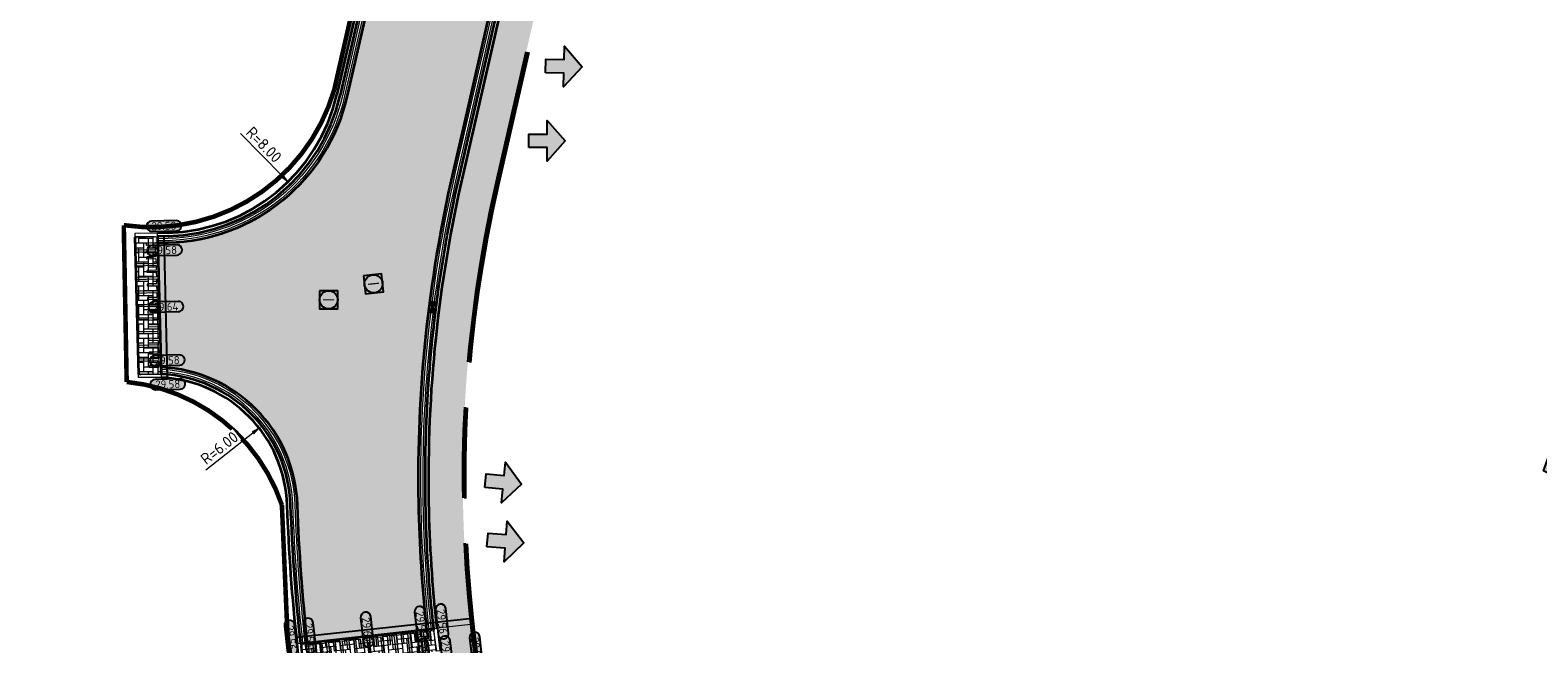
# Model space of a CAD drawing. Header units: metres. Extents: x 199937 to 201628, y 374508 to 375260.
# Tile 75 of 183: x 201094 to 201160, y 374877 to 374904. Entities that reach past the tile are written whole.
import ezdxf
from ezdxf.enums import TextEntityAlignment as Align

# ---------------------------------------------------------------- set-up
doc = ezdxf.new("R2010")
doc.units = ezdxf.units.M
for name, pattern in [('VH-OPSLUITBAND_100X200', [16, 8, -2, 4, -2]), ('VH-OPSLUITBAND_150X250', [24, 16, -2, 4, -2]), ('XX-PROJECTGRENS', [18, 12, -3, 0, -3])]:
    doc.linetypes.add(name, pattern=pattern)
doc.layers.add('000___INRIT-PIJL', color=252, linetype='Continuous')
for name, color, linetype, lineweight in [('031___CL_DREMPEL TALUD', 250, 'Continuous', 18), ('N-WE-OG-HOOGTELIJN-G', 7, 'Continuous', 25), ('N-WE-RI-ITR_RIOOLPUT-S', 84, 'Continuous', 25), ('N-WE-RI-KOLK-S', 7, 'Continuous', 25), ('N-WE-RI-VWA_RIOOLPUT-S', 20, 'Continuous', 25), ('N-WE-VH-DREMPEL-G', 30, 'Continuous', 35), ('N-WE-VH-GOOT-G', 170, 'Continuous', 35), ('N-WE-VH-KANTOPSLUITING_OPSLUITBAND_100X200-G', 150, 'VH-OPSLUITBAND_100X200', 35), ('N-WE-VH-KANTOPSLUITING_OPSLUITBAND_150X250-G', 150, 'VH-OPSLUITBAND_150X250', 35), ('N-WE-VH-KANTOPSLUITING_VERLOOPBAND-S', 251, 'Continuous', 25), ('N-WE-VH-KANTVERHARDING_STREKLAAG-G', 60, 'Continuous', 18), ('N-WE-VH-VERHARDING_TEGEL-A', 252, 'Continuous', 18), ('N-WE-VH-VERKEERSTEGEL-G', 7, 'Continuous', 35), ('N-WE-VW-MARKERING-V', 7, 'Continuous', 18), ('X-XX-AL-HOOGTELABEL-S', 7, 'Continuous', 25), ('X-XX-AL-M-200', 7, 'Continuous', 18)]:
    doc.layers.add(name, color=color, linetype=linetype, lineweight=lineweight)
doc.layers.add('N-WE-KG-GRENS_PROJECT-G', color=7, linetype='XX-PROJECTGRENS', lineweight=35, transparency=0.45)
doc.layers.add('N-WE-VH-VERHARDING_BETONSTRAATSTEEN_ROOD-A', color=7, linetype='Continuous', lineweight=0, true_color=0xa92c0a)
doc.layers.add('X-XX-AL-HULPLIJN-G', color=7, linetype='Continuous', lineweight=18, plot=False)
doc.styles.add('NLCS-ISO', font='NLCS-ISO.ttf')
doc.styles.add('NLCS-ISO-ANNOTATIEF-T18', font='NLCS-ISO.ttf', dxfattribs={"height": 1.8})
doc.styles.add('NLCS-ISO-M200-T25', font='NLCS-ISO.ttf', dxfattribs={"height": 0.5})
doc.dimstyles.new('NLCS-M200-T25-PIJL_L2_H1', dxfattribs={"dimscale": 0.2, "dimtxt": 2.5, "dimasz": 2.5, "dimexe": 2, "dimexo": 2, "dimgap": 0.7, "dimtad": 1, "dimzin": 0, "dimdsep": 46, "dimtxsty": 'NLCS-ISO-M200-T25', "dimcen": 0, "dimdle": 2, "dimclrd": 256, "dimclre": 256, "dimclrt": 256, "dimadec": 1, "dimazin": 0, "dimtfac": 1, "dimtdec": 3, "dimtofl": 0, "dimtmove": 0, "dimatfit": 3, "dimfxl": 2, "dimfxlon": 1, "dimtfillclr": 256, "dimtolj": 1, "dimtzin": 0, "dimlwd": -1, "dimlwe": -1, "dimarcsym": 0})

# ---------------------------------------------------------------- blocks, each defined once
blk = doc.blocks.new('*U268')
at = {"flags": 128}
for points in [[(-2.74999999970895, -0.0999999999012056), (-2.74999999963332, -0.4999999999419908)], [(-2.649999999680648, -0.4999999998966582), (-2.749999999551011, -0.4999999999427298)], [(-2.649999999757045, -0.09999999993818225), (-2.649999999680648, -0.4999999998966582)], [(-2.649999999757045, -0.09999999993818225), (-2.449999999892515, -0.09999999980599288)], [(-2.449999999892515, -0.09999999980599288), (-2.449999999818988, -0.9999999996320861)], [(-2.349999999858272, -0.0999999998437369), (-2.349999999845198, -0.9999999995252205)], [(-2.349999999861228, -0.100000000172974), (-2.149999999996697, -0.1000000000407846)], [(-2.149999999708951, -0.09999999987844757), (-2.14999999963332, -0.4999999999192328)], [(-2.049999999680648, -0.4999999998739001), (-2.149999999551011, -0.4999999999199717)], [(-2.049999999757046, -0.09999999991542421), (-2.049999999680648, -0.4999999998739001)], [(-2.049999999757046, -0.09999999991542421), (-1.849999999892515, -0.09999999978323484)], [(-1.849999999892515, -0.09999999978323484), (-1.849999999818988, -0.9999999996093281)], [(-1.749999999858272, -0.09999999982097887), (-1.749999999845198, -0.9999999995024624)], [(-1.749999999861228, -0.100000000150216), (-1.549999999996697, -0.1000000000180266)], [(-1.54999999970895, -0.09999999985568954), (-1.54999999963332, -0.4999999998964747)], [(-1.449999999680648, -0.4999999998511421), (-1.549999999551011, -0.4999999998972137)], [(-1.449999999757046, -0.09999999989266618), (-1.449999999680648, -0.4999999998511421)], [(-1.449999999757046, -0.09999999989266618), (-1.249999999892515, -0.09999999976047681)], [(-1.249999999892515, -0.09999999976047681), (-1.249999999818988, -0.99999999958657)], [(-1.149999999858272, -0.09999999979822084), (-1.149999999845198, -0.9999999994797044)], [(-1.149999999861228, -0.1000000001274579), (-0.9499999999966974, -0.09999999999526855)], [(-0.9499999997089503, -0.09999999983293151), (-0.9499999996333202, -0.4999999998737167)], [(-0.849999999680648, -0.4999999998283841), (-0.9499999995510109, -0.4999999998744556)], [(-0.8499999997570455, -0.09999999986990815), (-0.6499999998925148, -0.09999999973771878)], [(-0.8499999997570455, -0.09999999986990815), (-0.849999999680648, -0.4999999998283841)], [(-0.6499999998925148, -0.09999999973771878), (-0.6499999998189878, -0.999999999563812)], [(-0.5499999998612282, -0.1000000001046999), (-0.3499999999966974, -0.09999999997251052)], [(-0.5499999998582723, -0.09999999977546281), (-0.5499999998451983, -0.9999999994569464)], [(-0.3499999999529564, -0.09999999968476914), (-0.3499999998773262, -0.4999999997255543)], [(-0.249999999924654, -0.4999999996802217), (-0.3499999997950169, -0.4999999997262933)], [(-0.2500000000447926, -0.1000000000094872), (-0.05000000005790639, -0.1000000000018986)], [(-0.2500000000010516, -0.09999999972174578), (-0.249999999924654, -0.4999999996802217)], [(-0.05000000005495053, -0.09999999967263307), (-0.04999999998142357, -0.9999999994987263)], [(0.04999999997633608, -0.1000000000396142), (0.2499999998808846, -0.1000000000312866)], [(0.04999999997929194, -0.0999999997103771), (0.04999999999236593, -0.9999999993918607)], [(0.249999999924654, -0.09999999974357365), (0.2500000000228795, -0.4999999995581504)], [(0.3500000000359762, -0.4999999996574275), (0.2500000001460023, -0.4999999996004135)], [(0.3499999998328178, -0.1000000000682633), (0.5499999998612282, -0.1000000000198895)], [(0.3499999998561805, -0.09999999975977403), (0.3500000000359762, -0.4999999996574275)], [(0.549999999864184, -0.09999999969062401), (0.549999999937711, -0.9999999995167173)], [(0.6499999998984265, -0.09999999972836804), (0.6499999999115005, -0.9999999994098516)], [(0.6499999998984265, -0.09999999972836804), (0.849999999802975, -0.09999999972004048)], [(0.8499999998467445, -0.09999999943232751), (0.8499999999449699, -0.4999999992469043)], [(0.9499999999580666, -0.4999999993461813), (0.8500000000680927, -0.4999999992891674)], [(0.9499999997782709, -0.09999999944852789), (0.9499999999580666, -0.4999999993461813)], [(0.9499999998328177, -0.0999999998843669), (1.149999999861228, -0.09999999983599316)], [(1.149999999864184, -0.09999999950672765), (1.149999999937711, -0.9999999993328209)], [(1.249999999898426, -0.09999999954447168), (1.449999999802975, -0.09999999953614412)], [(1.249999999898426, -0.09999999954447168), (1.2499999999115, -0.9999999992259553)], [(1.449999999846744, -0.09999999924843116), (1.44999999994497, -0.499999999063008)], [(1.549999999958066, -0.499999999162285), (1.450000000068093, -0.499999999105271)], [(1.549999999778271, -0.09999999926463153), (1.549999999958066, -0.499999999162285)], [(1.549999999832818, -0.09999999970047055), (1.749999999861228, -0.0999999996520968)], [(1.749999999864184, -0.0999999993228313), (1.749999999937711, -0.9999999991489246)], [(1.849999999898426, -0.09999999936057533), (2.049999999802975, -0.09999999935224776)], [(1.849999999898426, -0.09999999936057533), (1.8499999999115, -0.9999999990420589)], [(2.049999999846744, -0.0999999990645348), (2.04999999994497, -0.4999999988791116)], [(2.149999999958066, -0.4999999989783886), (2.050000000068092, -0.4999999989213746)], [(2.149999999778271, -0.09999999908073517), (2.149999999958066, -0.4999999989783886)], [(2.149999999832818, -0.09999999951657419), (2.349999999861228, -0.09999999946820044)], [(2.349999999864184, -0.09999999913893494), (2.349999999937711, -0.9999999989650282)], [(2.449999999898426, -0.09999999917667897), (2.649999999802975, -0.09999999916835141)], [(2.449999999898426, -0.09999999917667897), (2.4499999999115, -0.9999999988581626)], [(2.649999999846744, -0.09999999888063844), (2.64999999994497, -0.4999999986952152)], [(2.749999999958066, -0.4999999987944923), (2.650000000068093, -0.4999999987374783)], [(2.749999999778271, -0.09999999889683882), (2.749999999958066, -0.4999999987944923)], [(-2.449999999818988, -0.9999999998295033), (-2.349999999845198, -0.9999999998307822)], [(-1.849999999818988, -0.9999999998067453), (-1.749999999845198, -0.9999999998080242)], [(-1.249999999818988, -0.9999999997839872), (-1.149999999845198, -0.9999999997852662)], [(-0.6499999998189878, -0.9999999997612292), (-0.5499999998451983, -0.9999999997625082)], [(-0.04999999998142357, -0.9999999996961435), (0.04999999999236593, -0.9999999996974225)], [(0.549999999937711, -0.9999999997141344), (0.6499999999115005, -0.9999999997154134)], [(1.149999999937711, -0.9999999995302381), (1.2499999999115, -0.9999999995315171)], [(1.749999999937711, -0.9999999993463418), (1.8499999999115, -0.9999999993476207)], [(2.349999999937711, -0.9999999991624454), (2.4499999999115, -0.9999999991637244)]]:
    blk.add_lwpolyline(points, dxfattribs=at)
blk = doc.blocks.new('inrit')
h = blk.add_hatch(color=256)
h.dxf.hatch_style = 1
h.paths.add_polyline_path([(0.3000000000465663, 1), (-0.300000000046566, 1), (-0.3000000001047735, 1.799999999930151), (-0.900000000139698, 1.799999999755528), (-2.328301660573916e-10, 2.599999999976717), (0.9000000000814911, 1.799999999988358), (0.2999999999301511, 1.799999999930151)])
at = {"color": 3, "flags": 128}
blk.add_lwpolyline([(0.3000000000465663, 1), (-0.300000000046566, 1), (-0.3000000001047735, 1.799999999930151), (-0.900000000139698, 1.799999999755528), (-2.328301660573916e-10, 2.599999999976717), (0.9000000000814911, 1.799999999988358), (0.2999999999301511, 1.799999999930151), (0.3000000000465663, 1)], dxfattribs=at)
blk = doc.blocks.new('SVH-VERLOOPBAND_TROTTOIRBAND 130 150X250 HD_OPSLUITBAND 150X250 HD_L1000_RECHTS-MM')
at = {"linetype": 'Continuous', "lineweight": 0}
blk.add_lwpolyline([(0, 0), (1000, 1.13686837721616e-13), (1000, 150.0000000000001), (0, 150)], close=True, dxfattribs=at)
blk.add_lwpolyline([(0, 20), (100, 20), (900, 1.13686837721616e-13)], dxfattribs=at)
blk = doc.blocks.new('SVH-VERLOOPBAND_TROTTOIRBAND 130 150X250 HD_OPSLUITBAND 150X250 HD_L1000_LINKS-MM')
at = {"linetype": 'Continuous', "lineweight": 0}
blk.add_lwpolyline([(0, 0), (-1000, 1.13686837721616e-13), (-1000, 150.0000000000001), (0, 150)], close=True, dxfattribs=at)
blk.add_lwpolyline([(0, 20), (-100, 20), (-900, 1.13686837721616e-13)], dxfattribs=at)
blk = doc.blocks.new('*U16')
at = {"flags": 128}
for points in [[(-2.74999999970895, -0.0999999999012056), (-2.74999999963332, -0.4999999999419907)], [(-2.649999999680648, -0.4999999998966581), (-2.749999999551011, -0.4999999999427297)], [(-2.649999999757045, -0.09999999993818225), (-2.649999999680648, -0.4999999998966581)], [(-2.649999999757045, -0.09999999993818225), (-2.449999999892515, -0.09999999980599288)], [(-2.449999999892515, -0.09999999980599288), (-2.449999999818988, -0.9999999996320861)], [(-2.349999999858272, -0.0999999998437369), (-2.349999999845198, -0.9999999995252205)], [(-2.349999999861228, -0.100000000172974), (-2.149999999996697, -0.1000000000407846)], [(-2.149999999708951, -0.09999999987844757), (-2.14999999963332, -0.4999999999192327)], [(-2.049999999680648, -0.4999999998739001), (-2.149999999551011, -0.4999999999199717)], [(-2.049999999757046, -0.09999999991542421), (-2.049999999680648, -0.4999999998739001)], [(-2.049999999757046, -0.09999999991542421), (-1.849999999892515, -0.09999999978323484)], [(-1.849999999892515, -0.09999999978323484), (-1.849999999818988, -0.9999999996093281)], [(-1.749999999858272, -0.09999999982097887), (-1.749999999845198, -0.9999999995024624)], [(-1.749999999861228, -0.100000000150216), (-1.549999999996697, -0.1000000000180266)], [(-1.54999999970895, -0.09999999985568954), (-1.54999999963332, -0.4999999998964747)], [(-1.449999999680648, -0.4999999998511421), (-1.549999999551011, -0.4999999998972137)], [(-1.449999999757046, -0.09999999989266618), (-1.449999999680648, -0.4999999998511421)], [(-1.449999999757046, -0.09999999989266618), (-1.249999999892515, -0.09999999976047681)], [(-1.249999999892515, -0.09999999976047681), (-1.249999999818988, -0.99999999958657)], [(-1.149999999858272, -0.09999999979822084), (-1.149999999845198, -0.9999999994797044)], [(-1.149999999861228, -0.1000000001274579), (-0.9499999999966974, -0.09999999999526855)], [(-0.9499999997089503, -0.09999999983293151), (-0.9499999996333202, -0.4999999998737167)], [(-0.849999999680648, -0.4999999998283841), (-0.9499999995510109, -0.4999999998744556)], [(-0.8499999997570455, -0.09999999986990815), (-0.6499999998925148, -0.09999999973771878)], [(-0.8499999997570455, -0.09999999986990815), (-0.849999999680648, -0.4999999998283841)], [(-0.6499999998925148, -0.09999999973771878), (-0.6499999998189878, -0.999999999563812)], [(-0.5499999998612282, -0.1000000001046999), (-0.3499999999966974, -0.09999999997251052)], [(-0.5499999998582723, -0.09999999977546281), (-0.5499999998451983, -0.9999999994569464)], [(-0.3499999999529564, -0.09999999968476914), (-0.3499999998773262, -0.4999999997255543)], [(-0.249999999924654, -0.4999999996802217), (-0.3499999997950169, -0.4999999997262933)], [(-0.2500000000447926, -0.1000000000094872), (-0.05000000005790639, -0.1000000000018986)], [(-0.2500000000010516, -0.09999999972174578), (-0.249999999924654, -0.4999999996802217)], [(-0.05000000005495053, -0.09999999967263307), (-0.04999999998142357, -0.9999999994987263)], [(0.04999999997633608, -0.1000000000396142), (0.2499999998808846, -0.1000000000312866)], [(0.04999999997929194, -0.0999999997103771), (0.04999999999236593, -0.9999999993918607)], [(0.249999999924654, -0.09999999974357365), (0.2500000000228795, -0.4999999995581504)], [(0.3500000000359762, -0.4999999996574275), (0.2500000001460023, -0.4999999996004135)], [(0.3499999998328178, -0.1000000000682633), (0.5499999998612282, -0.1000000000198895)], [(0.3499999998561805, -0.09999999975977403), (0.3500000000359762, -0.4999999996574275)], [(0.549999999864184, -0.09999999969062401), (0.549999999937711, -0.9999999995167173)], [(0.6499999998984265, -0.09999999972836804), (0.6499999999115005, -0.9999999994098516)], [(0.6499999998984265, -0.09999999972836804), (0.849999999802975, -0.09999999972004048)], [(0.8499999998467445, -0.09999999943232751), (0.8499999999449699, -0.4999999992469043)], [(0.9499999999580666, -0.4999999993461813), (0.8500000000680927, -0.4999999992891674)], [(0.9499999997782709, -0.09999999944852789), (0.9499999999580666, -0.4999999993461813)], [(0.9499999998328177, -0.0999999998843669), (1.149999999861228, -0.09999999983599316)], [(1.149999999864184, -0.09999999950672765), (1.149999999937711, -0.9999999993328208)], [(1.249999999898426, -0.09999999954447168), (1.449999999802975, -0.09999999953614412)], [(1.249999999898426, -0.09999999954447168), (1.2499999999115, -0.9999999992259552)], [(1.449999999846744, -0.09999999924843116), (1.44999999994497, -0.4999999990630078)], [(1.549999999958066, -0.4999999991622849), (1.450000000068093, -0.4999999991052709)], [(1.549999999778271, -0.09999999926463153), (1.549999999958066, -0.4999999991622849)], [(1.549999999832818, -0.09999999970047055), (1.749999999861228, -0.0999999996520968)], [(1.749999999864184, -0.0999999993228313), (1.749999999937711, -0.9999999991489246)], [(1.849999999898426, -0.09999999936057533), (2.049999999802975, -0.09999999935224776)], [(1.849999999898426, -0.09999999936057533), (1.8499999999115, -0.9999999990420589)], [(2.049999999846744, -0.0999999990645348), (2.04999999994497, -0.4999999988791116)], [(2.149999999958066, -0.4999999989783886), (2.050000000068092, -0.4999999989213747)], [(2.149999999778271, -0.09999999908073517), (2.149999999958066, -0.4999999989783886)], [(2.149999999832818, -0.09999999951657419), (2.349999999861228, -0.09999999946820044)], [(2.349999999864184, -0.09999999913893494), (2.349999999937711, -0.9999999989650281)], [(2.449999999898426, -0.09999999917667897), (2.649999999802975, -0.09999999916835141)], [(2.449999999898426, -0.09999999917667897), (2.4499999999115, -0.9999999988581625)], [(2.649999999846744, -0.09999999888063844), (2.64999999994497, -0.4999999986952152)], [(2.749999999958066, -0.4999999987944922), (2.650000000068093, -0.4999999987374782)], [(2.749999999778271, -0.09999999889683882), (2.749999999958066, -0.4999999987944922)], [(-2.449999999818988, -0.9999999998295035), (-2.349999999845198, -0.9999999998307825)], [(-1.849999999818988, -0.9999999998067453), (-1.749999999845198, -0.9999999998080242)], [(-1.249999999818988, -0.9999999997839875), (-1.149999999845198, -0.9999999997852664)], [(-0.6499999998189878, -0.9999999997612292), (-0.5499999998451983, -0.9999999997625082)], [(-0.04999999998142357, -0.9999999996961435), (0.04999999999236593, -0.9999999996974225)], [(0.549999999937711, -0.9999999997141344), (0.6499999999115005, -0.9999999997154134)], [(1.149999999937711, -0.999999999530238), (1.2499999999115, -0.999999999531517)], [(1.749999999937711, -0.9999999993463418), (1.8499999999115, -0.9999999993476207)], [(2.349999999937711, -0.9999999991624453), (2.4499999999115, -0.9999999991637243)]]:
    blk.add_lwpolyline(points, dxfattribs=at)
blk = doc.blocks.new('*U283')
h = blk.add_hatch(color=253)
h.dxf.hatch_style = 1
edge = h.paths.add_edge_path()
edge.add_line((2.726055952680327, 1.132202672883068), (-2.726055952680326, 1.132202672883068))
edge.add_arc((-2.726055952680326, 0), 1.132202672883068, 90, 270)
edge.add_line((-2.726055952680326, -1.132202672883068), (2.726055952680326, -1.132202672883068))
edge.add_arc((2.726055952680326, 3.697785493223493e-32), 1.132202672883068, 270, 450)
blk.add_lwpolyline([(2.726055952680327, 1.132202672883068), (-2.726055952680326, 1.132202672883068, 0.9999999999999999), (-2.726055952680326, -1.132202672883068), (2.726055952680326, -1.132202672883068, 0.9999999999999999)], format="xyb", close=True)
at = {"style": 'NLCS-ISO-ANNOTATIEF-T18'}
blk.add_attdef('HGT', text='', height=1.8, dxfattribs=at).set_placement((-0.002853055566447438, -0.0004570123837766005), align=Align.MIDDLE_CENTER)
blk = doc.blocks.new('SRI-PUT_INSPECTIE-SO')
at = {"lineweight": -3, "flags": 128}
blk.add_lwpolyline([(-1.999999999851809, -2.000000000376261), (2.000000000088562, -2.000000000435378), (2.000000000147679, 1.999999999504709), (-2.00000000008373, 1.999999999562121)], close=True, dxfattribs=at)
at = {"lineweight": -3, "ltscale": 1.5}
blk.add_circle((0, -7.105427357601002e-14), 1.999999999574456, dxfattribs=at)
at = {"ltscale": 0.1, "style": 'NLCS-ISO'}
blk.add_text('I', height=2.5, dxfattribs=at).set_placement((-0.002795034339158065, -0.007140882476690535), align=Align.MIDDLE_CENTER)
blk = doc.blocks.new('*D467')
at = {"layer": 'Defpoints', "color": 0, "transparency": 16777216}
for p in [(201099.6956533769, 374903.1320624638), (201105.2968621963, 374897.4201048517)]:
    blk.add_point(p, dxfattribs=at)
at = {"layer": 'X-XX-AL-M-200', "transparency": 16777216}
blk.add_line((201103.1053892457, 374899.6549082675), (201104.9467866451, 374897.7771022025), dxfattribs=at)
at = {"layer": 'X-XX-AL-M-200', "transparency": 16777216, "insert": (201104.1295081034, 374899.1675628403), "char_height": 0.5, "attachment_point": 5, "rotation": 314.4391282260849, "style": 'NLCS-ISO-M200-T25', "bg_fill": 3, "box_fill_scale": 1.1, "bg_fill_color": 256, "bg_fill_true_color": 13158600, "bg_fill_transparency": 0}
blk.add_mtext('\\A1;R=8.00', dxfattribs=at)
at = {"layer": 'X-XX-AL-M-200', "transparency": 16777216}
blk.add_solid([(201105.0062862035, 374897.8354481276), (201104.8872870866, 374897.7187562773), (201105.2968621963, 374897.4201048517)], dxfattribs=at)
blk = doc.blocks.new('*D468')
at = {"layer": 'Defpoints', "color": 0, "transparency": 16777216}
for p in [(201104.0351519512, 374886.7679829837), (201099.3135446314, 374883.0657641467)]:
    blk.add_point(p, dxfattribs=at)
at = {"layer": 'X-XX-AL-M-200', "transparency": 16777216}
blk.add_line((201101.5720467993, 374884.8366588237), (201103.6416846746, 374886.4594647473), dxfattribs=at)
blk.add_solid([(201103.5902649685, 374886.5250426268), (201103.6931043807, 374886.3938868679), (201104.0351519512, 374886.7679829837)], dxfattribs=at)
at = {"layer": 'X-XX-AL-M-200', "transparency": 16777216, "insert": (201102.1694878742, 374885.800707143), "char_height": 0.5, "attachment_point": 5, "rotation": 38.10004351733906, "style": 'NLCS-ISO-M200-T25', "bg_fill": 3, "box_fill_scale": 1.1, "bg_fill_color": 256, "bg_fill_true_color": 13158600, "bg_fill_transparency": 0}
blk.add_mtext('\\A1;R=6.00', dxfattribs=at)
blk = doc.blocks.new('N-SRI-KOLK_STRAAT_450X300-SO')
h = blk.add_hatch(color=256)
h.dxf.hatch_style = 1
h.paths.add_polyline_path([(-7.127631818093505e-14, 0.7499999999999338), (-1.125000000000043, 1.49999999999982), (-1.125000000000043, 4.75175454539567e-14)])
h.paths.add_polyline_path([(1.1249999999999, 4.75175454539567e-14), (1.1249999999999, 1.49999999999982), (-7.122080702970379e-14, 0.7499999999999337)])
for p, q in [((-1.125000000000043, 4.75175454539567e-14), (1.1249999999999, 1.49999999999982)), ((1.1249999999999, 4.75175454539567e-14), (-1.125000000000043, 1.49999999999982))]:
    blk.add_line(p, q)
at = {"flags": 128}
blk.add_lwpolyline([(-1.125000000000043, 4.75175454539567e-14), (1.1249999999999, 4.75175454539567e-14), (1.1249999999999, 1.49999999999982), (-1.125000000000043, 1.49999999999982)], close=True, dxfattribs=at)

msp = doc.modelspace()

# ---------------------------------------------------------------- hatches: boundary and pattern name
at = {"layer": 'N-WE-VH-VERHARDING_BETONSTRAATSTEEN_ROOD-A'}
h = msp.add_hatch(dxfattribs=at)
h.set_pattern_fill('AVH-ROO_BSS_KEIFRMT_KEPER-SO', color=36, scale=2, angle=122.00011792, pattern_type=2)
h.set_pattern_definition([(122.00011792, (201109.114271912, 374903.0265801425), (-0.2893732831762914, 0.06680645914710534), [0.6299999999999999, -0.21]), (32.00011791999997, (201108.7580921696, 374902.8040133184), (-0.2893732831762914, 0.06680645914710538), [0.6299999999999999, -0.21])])
edge = h.paths.add_edge_path()
edge.add_line((201112.4639083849, 374897.9234199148), (201114.3793354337, 374906.2861443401))
edge.add_line((201114.3793354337, 374906.2861443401), (201109.2044823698, 374907.4714104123))
edge.add_line((201109.2044823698, 374907.4714104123), (201107.786148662, 374901.27898771))
edge.add_arc((201099.6956533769, 374903.132062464), 8.300000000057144, 271.51442606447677, 347.09930037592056, ccw=False)
edge.add_line((201099.9150111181, 374894.834961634), (201099.4558625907, 374894.8228227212))
edge.add_line((201099.4558625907, 374894.8228227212), (201099.6003082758, 374889.3592343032))
edge.add_arc((201099.3135446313, 374883.0657641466), 6.300000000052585, 1.9765335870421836, 87.39110706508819, ccw=False)
edge.add_line((201105.6097963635, 374883.2830522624), (201105.6099670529, 374883.278110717))
edge.add_arc((201185.8526557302, 374886.0684068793), 80.29118780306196, 181.9915559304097, 186.3304325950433)
edge.add_line((201106.0510410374, 374877.2153209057), (201111.3108542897, 374877.7999040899))
edge.add_arc((201171.2418439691, 374884.4607201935), 60.29999995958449, 181.0322910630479, 186.3419078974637, ccw=False)
edge.add_arc((201171.2418440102, 374884.4607201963), 60.30000000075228, 167.0993003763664, 181.0322910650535, ccw=False)
h = msp.add_hatch(dxfattribs=at)
h.set_pattern_fill('AVH-ROO_BSS_KEIFRMT_KEPER-SO', color=36, scale=2, pattern_type=2)
h.set_pattern_definition([(0, (201109.114271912, 374903.0265801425), (0.21, 0.21), [0.63, -0.21]), (270, (201109.114271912, 374903.4465801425), (0.21, 0.21), [0.63, -0.21])])
h.paths.add_polyline_path([(201098.6080856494, 374889.051842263), (201099.6082584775, 374889.0585217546), (201099.4479339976, 374895.1227179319), (201098.4482832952, 374895.0962892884)])
h = msp.add_hatch(dxfattribs=at)
h.set_pattern_fill('AVH-ROO_BSS_KEIFRMT_KEPER-SO', color=36, scale=2, angle=186.2, pattern_type=2)
h.set_pattern_definition([(186.2, (201109.114271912, 374903.0265801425), (-0.1860918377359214, -0.2314515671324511), [0.63, -0.21]), (96.19999999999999, (201109.1596316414, 374902.6090367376), (-0.1860918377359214, -0.231451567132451), [0.63, -0.21])])
edge = h.paths.add_edge_path()
edge.add_arc((201152.8666109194, 374881.9104278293), 41.45320516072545, 186.4703013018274, 187.026194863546)
edge.add_line((201111.7247056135, 374876.8397428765), (201105.8682824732, 374876.1881518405))
edge.add_line((201105.8682824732, 374876.1881518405), (201105.7529112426, 374877.1819266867))
edge.add_line((201105.7529112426, 374877.1819266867), (201111.6090186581, 374877.8330403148))
edge.add_arc((201185.4312026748, 374886.0377389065), 74.2767253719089, 186.3419042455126, 186.8030597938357)
at = {"layer": 'N-WE-VH-VERHARDING_TEGEL-A'}
h = msp.add_hatch(dxfattribs=at)
h.set_pattern_fill('AVH-TEGEL_300X300_HALFST-SO', color=256, scale=5, angle=80.38269561, pattern_type=2)
h.set_pattern_definition([(80.38269561, (201123.740729, 375003.3732360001), (-0.09777188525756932, 0.3208436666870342), [0.3, -0.3]), (170.38269561, (201123.740729, 375003.3732360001), (-0.05011995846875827, -0.2957836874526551), [])])
h.paths.add_polyline_path([(201118.5267717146, 374922.3782170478), (201119.9889094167, 374922.04332402), (201122.8323442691, 374934.457715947), (201121.370206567, 374934.7926089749)])
edge = h.paths.add_edge_path()
edge.add_line((201118.435590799, 374915.2615593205), (201116.9734530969, 374915.5964523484))
edge.add_line((201116.9734530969, 374915.5964523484), (201112.9025496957, 374897.822952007))
edge.add_arc((201171.2418440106, 374884.4607201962), 59.85000000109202, 167.0993003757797, 186.3419078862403)
edge.add_line((201111.7581004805, 374877.8496116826), (201113.2489211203, 374878.0153036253))
edge.add_arc((201171.2418440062, 374884.4607201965), 58.34999999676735, 167.0993003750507, 186.3419078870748, ccw=False)
edge.add_line((201114.3646873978, 374897.4880589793), (201118.435590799, 374915.2615593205))
h = msp.add_hatch(dxfattribs=at)
h.set_pattern_fill('AVH-TEGEL_300X300_HALFST-SO', color=256, scale=5, angle=-60.97828634, pattern_type=2)
h.set_pattern_definition([(299.02171366, (201111.7581004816, 374877.8496116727), (0.2767077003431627, -0.1895596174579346), [0.3, -0.3]), (29.02171366, (201111.7581004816, 374877.8496116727), (-0.1455423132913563, 0.2623307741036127), [])])
edge = h.paths.add_edge_path()
edge.add_line((201115.6103055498, 374863.6682041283), (201116.988676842, 374864.260180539))
edge.add_arc((201170.6427152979, 374886.5122324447), 58.08536525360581, 198.9382995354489, 202.5253543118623, ccw=False)
edge.add_arc((201152.8666111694, 374881.9104278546), 39.80320541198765, 186.463422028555, 200.9777886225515, ccw=False)
edge.add_arc((201185.4311946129, 374886.0377449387), 72.62671802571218, 186.3419078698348, 186.8068550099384, ccw=False)
edge.add_line((201113.2489211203, 374878.0153036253), (201111.7581004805, 374877.8496116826))
edge.add_arc((201185.4311984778, 374886.0377453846), 74.12672191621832, 186.3419078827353, 186.8033945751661)
edge.add_arc((201152.8666111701, 374881.9104278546), 41.30320541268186, 186.4696840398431, 200.9406445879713)
edge.add_arc((201170.6427152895, 374886.5122324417), 59.58536524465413, 198.9638993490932, 202.5434042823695)
edge = h.paths.add_edge_path()
edge.add_line((201125.8114222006, 374846.9842907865), (201127.031814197, 374847.8564636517))
edge.add_arc((202207.2818909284, 375626.9625883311), 1331.895859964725, 215.3763899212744, 215.8001813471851, ccw=False)
edge.add_arc((201170.6427159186, 374886.5122328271), 58.08536598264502, 211.2831854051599, 211.8417686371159, ccw=False)
edge.add_line((201121.0023083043, 374856.3503417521), (201119.7989933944, 374855.5958506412))
edge.add_arc((201170.6603249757, 374887.1418084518), 59.85000003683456, 211.8086212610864, 215.5148628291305)
edge.add_arc((202207.2818918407, 375626.9625889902), 1333.395861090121, 215.5148630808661, 215.7999022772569)
edge = h.paths.add_edge_path()
edge.add_line((201132.4732411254, 374840.3778073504), (201131.2617035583, 374839.4933897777))
edge.add_arc((200467.8200637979, 374358.0343779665), 819.7301930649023, 35.00388337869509, 35.96835889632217, ccw=False)
edge.add_line((201139.2718580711, 374828.2578114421), (201140.5026213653, 374829.1152699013))
edge.add_arc((200467.8200631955, 374358.0343775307), 821.2301938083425, 35.00362875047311, 35.96865285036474)
at = {"layer": 'N-WE-VW-MARKERING-V'}
h = msp.add_hatch(color=256, dxfattribs=at)
h.dxf.hatch_style = 1
h.paths.add_polyline_path([(201099.6082584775, 374889.0585217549), (201099.4479339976, 374895.122717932), (201098.4482832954, 374895.0962892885), (201098.450481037, 374895.0131607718), (201099.3501666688, 374895.0369465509), (201099.3554523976, 374894.8370164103), (201098.9555921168, 374894.8264449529), (201098.9582349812, 374894.7264798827), (201099.3580952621, 374894.7370513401), (201099.3633809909, 374894.5371211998), (201098.4636953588, 374894.5133354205), (201098.4663382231, 374894.4133703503), (201099.3660238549, 374894.4371561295), (201099.3713095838, 374894.2372259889), (201098.9714493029, 374894.2266545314), (201098.9740921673, 374894.1266894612), (201099.3739524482, 374894.1372609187), (201099.3792381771, 374893.9373307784), (201098.4795525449, 374893.9135449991), (201098.4821954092, 374893.8135799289), (201099.3818810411, 374893.837365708), (201099.3871667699, 374893.6374355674), (201098.9873064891, 374893.6268641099), (201098.9899493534, 374893.5268990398), (201099.3898096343, 374893.5374704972), (201099.3950953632, 374893.337540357), (201098.495409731, 374893.3137545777), (201098.4980525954, 374893.2137895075), (201099.3977382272, 374893.2375752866), (201099.403023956, 374893.037645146), (201099.0031636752, 374893.0270736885), (201099.0058065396, 374892.9271086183), (201099.4056668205, 374892.9376800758), (201099.4109525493, 374892.7377499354), (201098.5112669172, 374892.7139641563), (201098.5139097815, 374892.613999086), (201099.4135954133, 374892.6377848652), (201099.4188811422, 374892.4378547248), (201099.0190208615, 374892.4272832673), (201099.0216637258, 374892.3273181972), (201099.4215240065, 374892.3378896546), (201099.4268097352, 374892.1379595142), (201098.5271241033, 374892.114173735), (201098.5297669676, 374892.0142086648), (201099.4294525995, 374892.0379944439), (201099.4347383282, 374891.8380643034), (201099.0348780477, 374891.8274928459), (201099.037520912, 374891.7275277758), (201099.4373811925, 374891.7380992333), (201099.4426669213, 374891.5381690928), (201098.5429812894, 374891.5143833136), (201098.5456241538, 374891.4144182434), (201099.4453097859, 374891.4382040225), (201099.4505955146, 374891.2382738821), (201099.0507352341, 374891.2277024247), (201099.0533780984, 374891.1277373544), (201099.4532383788, 374891.1383088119), (201099.4585241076, 374890.9383786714), (201098.5588384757, 374890.9145928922), (201098.56148134, 374890.814627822), (201099.4611669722, 374890.8384136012), (201099.4664527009, 374890.6384834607), (201099.0665924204, 374890.6279120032), (201099.0692352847, 374890.5279469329), (201099.4690955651, 374890.5385183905), (201099.4743812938, 374890.33858825), (201098.574695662, 374890.3148024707), (201098.5773385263, 374890.2148374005), (201099.4770241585, 374890.2386231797), (201099.4823098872, 374890.0386930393), (201099.0824496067, 374890.0281215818), (201099.085092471, 374889.9281565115), (201099.4849527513, 374889.9387279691), (201099.4902384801, 374889.7387978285), (201098.5905528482, 374889.7150120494), (201098.5931957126, 374889.6150469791), (201099.4928813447, 374889.6388327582), (201099.4981670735, 374889.4389026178), (201099.0983067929, 374889.4283311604), (201099.1009496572, 374889.3283660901), (201099.5008099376, 374889.3389375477), (201099.5060956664, 374889.1390074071), (201098.6064100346, 374889.1152216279), (201098.6080856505, 374889.051842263)])
h = msp.add_hatch(color=256, dxfattribs=at)
h.dxf.hatch_style = 1
edge = h.paths.add_edge_path()
edge.add_arc((201185.4312190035, 374886.0377476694), 74.27674256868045, 186.3419078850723, 186.4190461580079)
edge.add_line((201111.6201314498, 374877.7336618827), (201111.4501970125, 374877.7147751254))
edge.add_line((201111.4501970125, 374877.7147751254), (201111.4943815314, 374877.3172229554))
edge.add_line((201111.4943815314, 374877.3172229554), (201111.3949934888, 374877.3061768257))
edge.add_line((201111.3949934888, 374877.3061768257), (201111.3508089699, 374877.7037289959))
edge.add_line((201111.3508089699, 374877.7037289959), (201111.1520328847, 374877.6816367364))
edge.add_line((201111.1520328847, 374877.6816367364), (201111.2514480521, 374876.7871443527))
edge.add_line((201111.2514480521, 374876.7871443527), (201111.1520600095, 374876.7760982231))
edge.add_line((201111.1520600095, 374876.7760982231), (201111.052644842, 374877.6705906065))
edge.add_line((201111.052644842, 374877.6705906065), (201110.8538687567, 374877.648498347))
edge.add_line((201110.8538687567, 374877.648498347), (201110.8980532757, 374877.250946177))
edge.add_line((201110.8980532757, 374877.250946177), (201110.798665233, 374877.2399000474))
edge.add_line((201110.798665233, 374877.2399000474), (201110.7544807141, 374877.6374522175))
edge.add_line((201110.7544807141, 374877.6374522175), (201110.5557046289, 374877.615359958))
edge.add_line((201110.5557046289, 374877.615359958), (201110.6551197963, 374876.7208675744))
edge.add_line((201110.6551197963, 374876.7208675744), (201110.5557317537, 374876.7098214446))
edge.add_line((201110.5557317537, 374876.7098214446), (201110.4563165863, 374877.6043138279))
edge.add_line((201110.4563165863, 374877.6043138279), (201110.2575405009, 374877.5822215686))
edge.add_line((201110.2575405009, 374877.5822215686), (201110.3017250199, 374877.1846693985))
edge.add_line((201110.3017250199, 374877.1846693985), (201110.2023369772, 374877.1736232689))
edge.add_line((201110.2023369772, 374877.1736232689), (201110.1581524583, 374877.571175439))
edge.add_line((201110.1581524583, 374877.571175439), (201109.9593763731, 374877.5490831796))
edge.add_line((201109.9593763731, 374877.5490831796), (201110.0587915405, 374876.6545907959))
edge.add_line((201110.0587915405, 374876.6545907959), (201109.9594034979, 374876.6435446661))
edge.add_line((201109.9594034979, 374876.6435446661), (201109.8599883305, 374877.5380370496))
edge.add_line((201109.8599883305, 374877.5380370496), (201109.6612122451, 374877.5159447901))
edge.add_line((201109.6612122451, 374877.5159447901), (201109.7053967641, 374877.1183926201))
edge.add_line((201109.7053967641, 374877.1183926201), (201109.6060087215, 374877.1073464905))
edge.add_line((201109.6060087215, 374877.1073464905), (201109.5618242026, 374877.5048986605))
edge.add_line((201109.5618242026, 374877.5048986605), (201109.3630481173, 374877.4828064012))
edge.add_line((201109.3630481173, 374877.4828064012), (201109.4624632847, 374876.5883140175))
edge.add_line((201109.4624632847, 374876.5883140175), (201109.3630752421, 374876.5772678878))
edge.add_line((201109.3630752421, 374876.5772678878), (201109.2636600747, 374877.4717602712))
edge.add_line((201109.2636600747, 374877.4717602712), (201109.0648839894, 374877.4496680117))
edge.add_line((201109.0648839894, 374877.4496680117), (201109.1090685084, 374877.0521158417))
edge.add_line((201109.1090685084, 374877.0521158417), (201109.0096804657, 374877.041069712))
edge.add_line((201109.0096804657, 374877.041069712), (201108.9654959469, 374877.4386218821))
edge.add_line((201108.9654959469, 374877.4386218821), (201108.7667198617, 374877.4165296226))
edge.add_line((201108.7667198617, 374877.4165296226), (201108.866135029, 374876.5220372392))
edge.add_line((201108.866135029, 374876.5220372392), (201108.7667469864, 374876.5109911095))
edge.add_line((201108.7667469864, 374876.5109911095), (201108.667331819, 374877.4054834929))
edge.add_line((201108.667331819, 374877.4054834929), (201108.4685557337, 374877.3833912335))
edge.add_line((201108.4685557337, 374877.3833912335), (201108.5127402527, 374876.9858390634))
edge.add_line((201108.5127402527, 374876.9858390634), (201108.41335221, 374876.9747929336))
edge.add_line((201108.41335221, 374876.9747929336), (201108.3691676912, 374877.3723451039))
edge.add_line((201108.3691676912, 374877.3723451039), (201108.170391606, 374877.3502528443))
edge.add_line((201108.170391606, 374877.3502528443), (201108.2698067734, 374876.455760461))
edge.add_line((201108.2698067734, 374876.455760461), (201108.1704187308, 374876.4447143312))
edge.add_line((201108.1704187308, 374876.4447143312), (201108.0710035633, 374877.339206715))
edge.add_line((201108.0710035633, 374877.339206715), (201107.8722274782, 374877.3171144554))
edge.add_line((201107.8722274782, 374877.3171144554), (201107.9164119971, 374876.919562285))
edge.add_line((201107.9164119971, 374876.919562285), (201107.8170239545, 374876.9085161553))
edge.add_line((201107.8170239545, 374876.9085161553), (201107.7728394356, 374877.3060683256))
edge.add_line((201107.7728394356, 374877.3060683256), (201107.5740633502, 374877.2839760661))
edge.add_line((201107.5740633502, 374877.2839760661), (201107.6734785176, 374876.3894836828))
edge.add_line((201107.6734785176, 374876.3894836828), (201107.574090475, 374876.378437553))
edge.add_line((201107.574090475, 374876.378437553), (201107.4746753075, 374877.2729299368))
edge.add_line((201107.4746753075, 374877.2729299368), (201107.2758992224, 374877.2508376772))
edge.add_line((201107.2758992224, 374877.2508376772), (201107.3200837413, 374876.8532855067))
edge.add_line((201107.3200837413, 374876.8532855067), (201107.2206956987, 374876.842239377))
edge.add_line((201107.2206956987, 374876.842239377), (201107.1765111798, 374877.2397915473))
edge.add_line((201107.1765111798, 374877.2397915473), (201106.9777350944, 374877.2176992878))
edge.add_line((201106.9777350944, 374877.2176992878), (201107.0771502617, 374876.3232069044))
edge.add_line((201107.0771502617, 374876.3232069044), (201106.9777622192, 374876.3121607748))
edge.add_line((201106.9777622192, 374876.3121607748), (201106.8783470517, 374877.2066531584))
edge.add_line((201106.8783470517, 374877.2066531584), (201106.6795709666, 374877.1845608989))
edge.add_line((201106.6795709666, 374877.1845608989), (201106.7237554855, 374876.7870087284))
edge.add_line((201106.7237554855, 374876.7870087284), (201106.6243674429, 374876.7759625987))
edge.add_line((201106.6243674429, 374876.7759625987), (201106.5801829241, 374877.1735147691))
edge.add_line((201106.5801829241, 374877.1735147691), (201106.3814068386, 374877.1514225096))
edge.add_line((201106.3814068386, 374877.1514225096), (201106.480822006, 374876.2569301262))
edge.add_line((201106.480822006, 374876.2569301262), (201106.3814339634, 374876.2458839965))
edge.add_line((201106.3814339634, 374876.2458839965), (201106.2820187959, 374877.1403763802))
edge.add_line((201106.2820187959, 374877.1403763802), (201106.0832427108, 374877.1182841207))
edge.add_line((201106.0832427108, 374877.1182841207), (201106.1274272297, 374876.7207319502))
edge.add_line((201106.1274272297, 374876.7207319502), (201106.0280391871, 374876.7096858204))
edge.add_line((201106.0280391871, 374876.7096858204), (201105.9838546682, 374877.1072379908))
edge.add_line((201105.9838546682, 374877.1072379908), (201105.7850785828, 374877.0851457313))
edge.add_line((201105.7850785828, 374877.0851457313), (201105.7662122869, 374877.0828152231))
edge.add_line((201105.7662122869, 374877.0828152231), (201105.7528769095, 374877.1821825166))
edge.add_line((201105.7528769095, 374877.1821825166), (201111.6090184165, 374877.8330424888))

# ---------------------------------------------------------------- linework, layer by layer
at = {"layer": 'N-WE-KG-GRENS_PROJECT-G', "const_width": 0.2}
msp.add_lwpolyline([(201159.7898374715, 374646.4557134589), (201145.3138937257, 374758.5632757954), (201142.007547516, 374758.3458555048), (201141.3871207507, 374761.365740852), (201142.7220816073, 374761.709586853), (201139.5904329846, 374783.4749333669), (201135.4986443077, 374783.5784851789), (201135.3518372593, 374792.3023651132), (201141.351452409, 374792.6391997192), (201138.6280249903, 374812.2457142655, 0.1098649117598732), (201132.55438246, 374825.6281790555), (201114.3719757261, 374850.5778146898, -0.1438375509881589), (201104.9234138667, 374883.2812249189, 0.2953998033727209), (201098.086768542, 374888.7092676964), (201097.9584015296, 374895.618421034, 0.3754796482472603), (201107.2353103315, 374901.6135889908), (201127.8699589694, 374992.3467444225, 0.3600036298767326), (201124.4999770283, 374997.9081068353), (201067.9470627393, 375010.728805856, 0.3775882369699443)], format="xyb", dxfattribs=at)
at = {"layer": 'N-WE-OG-HOOGTELIJN-G'}
for points in [[(201099.8895911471, 374888.8846607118), (201099.7389836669, 374895.1607216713)], [(201105.5710326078, 374877.4655613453), (201113.3195163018, 374878.2909185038)]]:
    msp.add_lwpolyline(points, dxfattribs=at)
at = {"layer": 'N-WE-VH-DREMPEL-G'}
for points in [[(201099.4479339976, 374895.1227179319), (201099.6082584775, 374889.0585217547)], [(201105.7528769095, 374877.1821825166), (201111.6590825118, 374877.8386066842)]]:
    msp.add_lwpolyline(points, dxfattribs=at)
at = {"layer": 'N-WE-VH-GOOT-G'}
for points in [[(201109.2044823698, 374907.4714104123), (201107.786148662, 374901.2789877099)], [(201112.9610017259, 374900.0937216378), (201114.3793354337, 374906.2861443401)]]:
    msp.add_lwpolyline(points, dxfattribs=at)
for points in [[(201107.786148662, 374901.27898771, -0.3423027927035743), (201099.9150111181, 374894.834961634), (201099.4558625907, 374894.8228227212)], [(201110.9516306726, 374883.3743612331, -0.06086914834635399), (201112.4639083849, 374897.9234199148), (201112.9610017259, 374900.0937216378)], [(201105.6099670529, 374883.278110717, -1.54768972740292e-05), (201105.6097963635, 374883.2830522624, 0.3909626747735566), (201099.6003082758, 374889.3592343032, 0.3909626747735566)], [(201106.0510410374, 374877.2153209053, -0.01903436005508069), (201105.6099670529, 374883.278110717)], [(201111.3108542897, 374877.7999040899, -0.02317171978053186), (201110.9516306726, 374883.3743612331)]]:
    msp.add_lwpolyline(points, format="xyb", dxfattribs=at)
at = {"layer": 'N-WE-VH-KANTOPSLUITING_OPSLUITBAND_100X200-G'}
for points in [[(201128.9889618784, 374939.713560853), (201128.6929252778, 374938.2430635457, 0.4064736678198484), (201122.8323442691, 374934.457715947), (201114.3646873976, 374897.4880589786, 0.08415957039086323), (201113.2489211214, 374878.0153036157, 0.002028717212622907), (201113.3163980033, 374877.4298252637, 0.06341567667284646), (201115.7015907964, 374867.6606411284, 0.05636157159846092), (201121.2987144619, 374855.8678326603, 0.002588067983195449), (201129.3393280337, 374844.6669837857, -0.005827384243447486), (201140.5016523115, 374829.116653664, 0.3399968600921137), (201145.1035221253, 374827.3759755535), (201147.7256071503, 374828.0161040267), (201148.0813537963, 374826.5588997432)], [(201129.0869950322, 374939.6938250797), (201128.7710212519, 374938.124294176, 0.4124314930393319), (201122.9298201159, 374934.4353897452), (201114.4621632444, 374897.4657327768, 0.08415957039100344), (201113.3483091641, 374878.0263497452, 0.002029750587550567), (201113.4157286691, 374877.4413798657, 0.06342882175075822), (201115.7955998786, 374867.6947800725, 0.05635593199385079), (201121.3820381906, 374855.9232103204, 0.00258742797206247), (201129.4200714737, 374844.7259804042, -0.00582816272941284), (201140.5852159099, 374829.1716574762, 0.3403900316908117), (201145.0771458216, 374827.4724731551), (201147.7990376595, 374828.136967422), (201148.1796865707, 374826.5777588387)]]:
    msp.add_lwpolyline(points, format="xyb", dxfattribs=at)
at = {"layer": 'N-WE-VH-KANTOPSLUITING_OPSLUITBAND_150X250-G'}
for points in [[(201108.7658410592, 374907.5718783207), (201107.3475073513, 374901.3794556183, -0.3423027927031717), (201099.9031182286, 374895.2848044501), (201099.4439697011, 374895.2726655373)], [(201108.9120548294, 374907.5383890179), (201107.4937211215, 374901.3459663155, -0.3423027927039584), (201099.9070825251, 374895.1348568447), (201099.4479339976, 374895.1227179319)]]:
    msp.add_lwpolyline(points, format="xyb", dxfattribs=at)
at = {"layer": 'N-WE-VH-KANTOPSLUITING_OPSLUITBAND_150X250-G', "linetype": 'Continuous'}
for points in [[(201111.6090184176, 374877.8330424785, -0.02317171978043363), (201111.2515819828, 374883.3797660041, -0.0608691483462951), (201112.7563359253, 374897.8564413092), (201114.6717629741, 374906.2191657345)], [(201111.7581004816, 374877.8496116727, -0.02317580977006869), (201111.4015226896, 374883.3838512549, -0.06086265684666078), (201112.9025496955, 374897.8229520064), (201114.8179767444, 374906.1856764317)], [(201105.752958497, 374877.1814797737, -0.01905278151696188), (201105.3099748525, 374883.2727052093, 0.3899240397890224), (201099.6082584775, 374889.0585217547)], [(201105.6039593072, 374877.1641811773, -0.01905246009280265), (201105.1601098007, 374883.2663386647, 0.3895510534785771), (201099.6090650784, 374888.9085237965)]]:
    msp.add_lwpolyline(points, format="xyb", dxfattribs=at)
at = {"layer": 'N-WE-VH-KANTVERHARDING_STREKLAAG-G'}
for points in [[(201109.0095306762, 374907.516062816), (201107.5911969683, 374901.3236401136)], [(201109.107006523, 374907.4937366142), (201107.6886728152, 374901.3013139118)], [(201113.0584775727, 374900.0713954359), (201114.4768112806, 374906.2638181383)], [(201113.1559534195, 374900.0490692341), (201114.5742871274, 374906.2414919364)]]:
    msp.add_lwpolyline(points, dxfattribs=at)
for points in [[(201107.5911969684, 374901.3236401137), (201107.5911969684, 374901.3236401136, -0.342302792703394), (201099.9097253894, 374895.0348917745), (201099.450576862, 374895.0227528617)], [(201107.6886728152, 374901.3013139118, -0.3423027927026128), (201099.9123682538, 374894.9349267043), (201099.4532197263, 374894.9227877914)], [(201111.0516144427, 374883.3761628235, -0.06086914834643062), (201112.5613842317, 374897.9010937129), (201113.0584775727, 374900.0713954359)], [(201111.1515982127, 374883.3779644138, -0.06086914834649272), (201112.6588600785, 374897.8787675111), (201113.1559534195, 374900.0490692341)], [(201105.5099696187, 374883.2763088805, -1.030502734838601e-05), (201105.5098558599, 374883.2796032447, 0.3906275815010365), (201099.6029581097, 374889.2590056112, 0.3906275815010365)], [(201105.4099722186, 374883.2745070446, -5.146077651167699e-06), (201105.4099153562, 374883.276154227, 0.3902815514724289), (201099.6056081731, 374889.1587682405, 0.3902815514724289)], [(201105.8522649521, 374877.1932286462, -0.01904469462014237), (201105.4099722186, 374883.2745070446)], [(201105.9516529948, 374877.2042747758, -0.01903953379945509), (201105.5099696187, 374883.2763088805)], [(201111.4102423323, 374877.8109502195, -0.0231717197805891), (201111.0516144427, 374883.3761628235)], [(201111.509630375, 374877.821996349, -0.02317171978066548), (201111.1515982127, 374883.3779644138)]]:
    msp.add_lwpolyline(points, format="xyb", dxfattribs=at)
at = {"layer": 'N-WE-VH-VERKEERSTEGEL-G'}
msp.add_lwpolyline([(201098.4482832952, 374895.0962892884), (201098.6080856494, 374889.051842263)], dxfattribs=at)
at = {"layer": 'X-XX-AL-HULPLIJN-G'}
msp.add_lwpolyline([(201113.2489211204, 374878.0153036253), (201111.7581004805, 374877.8496116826)], dxfattribs=at)

# ---------------------------------------------------------------- block references
at = {"layer": '000___INRIT-PIJL'}
for p, rotation in [((201115.5476147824, 374902.65270137), 268.8896504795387), ((201114.8031328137, 374899.3364145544, 29.66408197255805), 270), ((201162.905320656, 374885.7607724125), 111.8461831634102), ((201112.8918440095, 374884.4607201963), 264.29264498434), ((201112.9855249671, 374881.8225318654, 29.60202284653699), 265.3931552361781)]:
    msp.add_blockref('inrit', p, dxfattribs=dict(at, rotation=rotation))
at = {"layer": '031___CL_DREMPEL TALUD'}
for name, p, rotation in [('*U268', (201099.5280962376, 374892.0906198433), 271.5144260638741), ('*U16', (201108.7059797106, 374877.5103946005), 6.341907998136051)]:
    msp.add_blockref(name, p, dxfattribs=dict(at, rotation=rotation))
at = {"layer": 'N-WE-RI-ITR_RIOOLPUT-S', "xscale": 0.2, "yscale": 0.2, "zscale": 0.2, "rotation": 275.8381767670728}
msp.add_blockref('SRI-PUT_INSPECTIE-SO', (201108.9611207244, 374893.0359938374), dxfattribs=at)
at = {"layer": 'N-WE-RI-KOLK-S', "xscale": 0.2, "yscale": 0.2, "zscale": 0.2, "rotation": 82.58783095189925}
msp.add_blockref('N-SRI-KOLK_STRAAT_450X300-SO', (201111.7151582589, 374891.9822681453), dxfattribs=at)
at = {"layer": 'N-WE-RI-VWA_RIOOLPUT-S', "xscale": 0.2, "yscale": 0.2, "zscale": 0.2, "rotation": 270}
msp.add_blockref('SRI-PUT_INSPECTIE-SO', (201106.9817459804, 374892.33000292, 29.4656590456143), dxfattribs=at)
at = {"layer": 'N-WE-VH-KANTOPSLUITING_VERLOOPBAND-S', "xscale": 0.001, "yscale": 0.001, "zscale": 0.001}
for name, p, rotation in [('SVH-VERLOOPBAND_TROTTOIRBAND 130 150X250 HD_OPSLUITBAND 150X250 HD_L1000_RECHTS-MM', (201098.4482832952, 374895.0962892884), 1.514426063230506), ('SVH-VERLOOPBAND_TROTTOIRBAND 130 150X250 HD_OPSLUITBAND 150X250 HD_L1000_LINKS-MM', (201098.6080856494, 374889.051842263), 180.38263487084), ('SVH-VERLOOPBAND_TROTTOIRBAND 130 150X250 HD_OPSLUITBAND 150X250 HD_L1000_LINKS-MM', (201111.7247056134, 374876.8397428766), 276.6431711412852), ('SVH-VERLOOPBAND_TROTTOIRBAND 130 150X250 HD_OPSLUITBAND 150X250 HD_L1000_RECHTS-MM', (201105.8682824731, 374876.1881518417), 96.62231184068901)]:
    msp.add_blockref(name, p, dxfattribs=dict(at, rotation=rotation))
at = {"layer": 'X-XX-AL-HOOGTELABEL-S', "xscale": 0.2, "yscale": 0.2, "zscale": 0.2}
for p, rotation, values in [((201099.7287984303, 374895.5851571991), 1.374670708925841, {'HGT': '29.58'}), ((201099.7544743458, 374894.5151996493), 1.374670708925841, {'HGT': '29.58'}), ((201099.814287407, 374892.0226911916), 1.374670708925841, {'HGT': '29.64'}), ((201099.8709767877, 374889.6603516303), 1.374670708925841, {'HGT': '29.58'}), ((201099.8962517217, 374888.6071036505), 1.374670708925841, {'HGT': '29.58'}), ((201111.0553039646, 374878.0497379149), 276.4925414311, {'HGT': '29.54'}), ((201111.9777948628, 374878.1480002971), 276.4925414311, {'HGT': '29.56'}), ((201105.3212679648, 374877.4338671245), 276.4925414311, {'HGT': '29.56'}), ((201106.1405306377, 374877.5262234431), 276.4925414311, {'HGT': '29.54'}), ((201108.677663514, 374877.796475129), 276.4925414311, {'HGT': '29.60'}), ((201112.1756326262, 374876.7429691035), 276.4925414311, {'HGT': '29.56'}), ((201113.4797346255, 374876.9085805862), 276.4925414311, {'HGT': '29.59'}), ((201111.2073735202, 374876.6200072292), 276.4925414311, {'HGT': '29.46'})]:
    msp.add_blockref('*U283', p, dxfattribs=dict(at, rotation=rotation)).add_auto_attribs(values)

# ---------------------------------------------------------------- next in the draw order: dimensions: what is measured, and where the dimension line sits
at = {"layer": 'X-XX-AL-M-200'}
for center, mpoint, picture, middle in [((201099.6956533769, 374903.1320624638), (201105.2968621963, 374897.4201048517), '*D467', (201103.8510501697, 374898.8945039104)), ((201099.3135446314, 374883.0657641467), (201104.0351519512, 374886.7679829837), '*D468', (201102.4101320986, 374885.4938026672))]:
    dim = msp.add_radius_dim(center=center, mpoint=mpoint, dimstyle='NLCS-M200-T25-PIJL_L2_H1', override={"dimpost": 'R=<>', "dimtfill": 1}, dxfattribs=at)
    dim.commit()
    dim.dimension.update_dxf_attribs({"geometry": picture, "text_midpoint": middle, "dimtype": 164})

doc.saveas('drawing.dxf')
